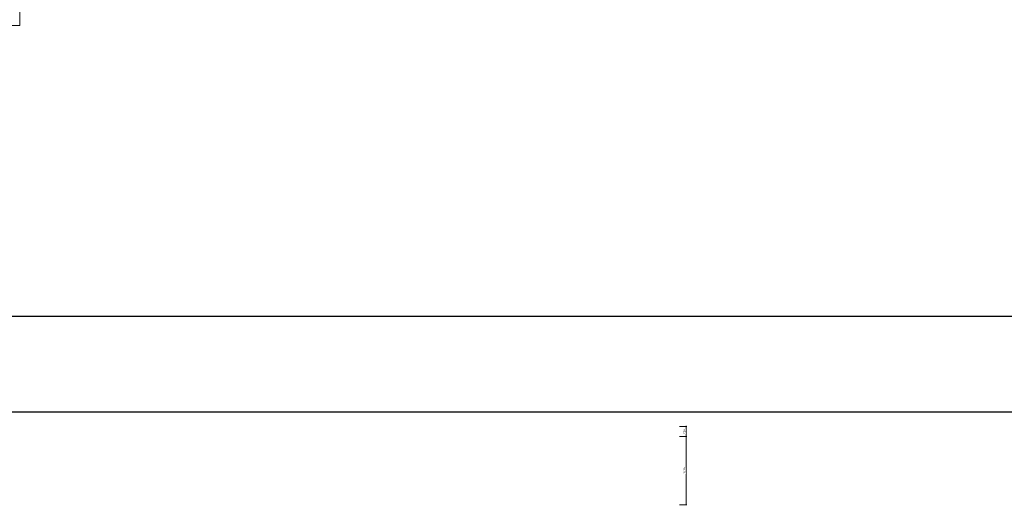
# Model space of a CAD drawing. Header units: millimetres. Extents: x -57449114 to 30620931, y -92609 to 84364.
# Tile 11 of 256: x -129215 to -104547, y -60124 to -47956. Entities that reach past the tile are written whole.
import ezdxf

# ---------------------------------------------------------------- set-up
doc = ezdxf.new("R2010")
doc.units = ezdxf.units.MM
doc.layers.get('0').update_dxf_attribs({"lineweight": 0})
doc.layers.get('Defpoints').update_dxf_attribs({"color": 30})
doc.layers.add('05_АР_Размеры перегородки', color=250, linetype='Continuous', lineweight=0)
doc.styles.add('HVAC_AEP', font='arial.ttf')
doc.styles.get("Standard").update_dxf_attribs({"font": 'arial.ttf'})
doc.styles.add('мой арх ср', font='arial.ttf', dxfattribs={"height": 50})
doc.dimstyles.new('Стандарт арх', dxfattribs={"dimtxt": 30, "dimasz": 20, "dimexe": 15, "dimexo": 5, "dimgap": 10, "dimtad": 1, "dimdec": 0, "dimdsep": 32, "dimtxsty": 'Standard', "dimblk": 'ARCHTICK', "dimcen": 2.5, "dimdle": 15, "dimadec": 0, "dimazin": 0, "dimtfac": 1, "dimtdec": 0, "dimtmove": 1, "dimatfit": 2, "dimldrblk": 'OBLIQUE', "dimfxl": 1, "dimarcsym": 0})

# ---------------------------------------------------------------- blocks, each defined once
blk = doc.blocks.new('*T224')
at = {"color": 0, "linetype": 'ByBlock', "lineweight": -2, "transparency": 16777216}
for p, q in [((0, 0), (8200, 0)), ((0, 0), (0, -6301)), ((8200, 0), (8200, -6301)), ((0, -1501), (8200, -1501)), ((2000, -1501), (2000, -6301)), ((0, -3101), (8200, -3101)), ((0, -4701), (8200, -4701)), ((0, -6301), (8200, -6301))]:
    blk.add_line(p, q, dxfattribs=at)
at = {"color": 0, "lineweight": 15, "transparency": 16777216, "attachment_point": 4, "style": 'HVAC_AEP'}
for s, insert, char_height, width in [('Служебный вход. Наружная дверь^JТИП 4', (100, -751), 290, 8000), ('Дверь наружная, стальная, усиленная, одинарная, 1100мм', (2100, -2301), 250, 6000), ('Дверь наружная, стальная, усиленная, одинарная, 1000мм', (2100, -3901), 250, 6000), ('Дверь наружная, стальная, усиленная, одинарная, 900мм', (2100, -5501), 250, 6000)]:
    blk.add_mtext(s, dxfattribs=dict(at, insert=insert, char_height=char_height, width=width))
blk = doc.blocks.new('_ArchTick')
at = {"color": 0, "linetype": 'ByBlock', "const_width": 0.15}
blk.add_lwpolyline([(-0.5, -0.5), (0.5, 0.5)], dxfattribs=at)
blk = doc.blocks.new('*D1307')
at = {"layer": 'Defpoints', "color": 0, "lineweight": -2, "transparency": 16777216}
for p, q in [((50423, -50572), (50423, -48832)), ((50261, -48847), (50438, -48847)), ((50261, -50557), (50438, -50557))]:
    blk.add_line(p, q, dxfattribs=at)
at = {"layer": 'Defpoints', "color": 0, "transparency": 16777216}
for p in [(50256, -48847), (50423, -48847), (50256, -50557)]:
    blk.add_point(p, dxfattribs=at)
at = {"layer": 'Defpoints', "color": 0, "lineweight": -2, "transparency": 16777216, "xscale": 20, "yscale": 20, "zscale": 20}
for p, rotation in [((50423, -48847), 90), ((50423, -50557), 270)]:
    blk.add_blockref('_ArchTick', p, dxfattribs=dict(at, rotation=rotation))
at = {"layer": 'Defpoints', "color": 0, "lineweight": 0, "transparency": 16777216, "insert": (50388, -49702), "char_height": 50, "attachment_point": 5, "rotation": 90, "style": 'мой арх ср', "bg_fill": 3, "box_fill_scale": 1.1, "bg_fill_color": 256, "bg_fill_true_color": 13158600, "bg_fill_transparency": 0}
blk.add_mtext('1710', dxfattribs=at)
blk = doc.blocks.new('_OBLIQUE')
at = {"color": 0, "linetype": 'ByBlock'}
blk.add_line((-0.5, -0.5), (0.5, 0.5), dxfattribs=at)
blk = doc.blocks.new('*D1308')
at = {"layer": 'Defpoints', "color": 0, "lineweight": -2, "transparency": 16777216}
for p, q in [((50423, -48862), (50423, -48583)), ((50261, -48598), (50438, -48598)), ((50261, -48847), (50438, -48847))]:
    blk.add_line(p, q, dxfattribs=at)
at = {"layer": 'Defpoints', "color": 0, "lineweight": -2, "transparency": 16777216, "xscale": 20, "yscale": 20, "zscale": 20}
for p, rotation in [((50423, -48598), 90), ((50423, -48847), 270)]:
    blk.add_blockref('_ArchTick', p, dxfattribs=dict(at, rotation=rotation))
at = {"layer": 'Defpoints', "color": 0, "lineweight": 0, "transparency": 16777216, "insert": (50388, -48722), "char_height": 50, "attachment_point": 5, "rotation": 90, "style": 'мой арх ср', "bg_fill": 3, "box_fill_scale": 1.1, "bg_fill_color": 256, "bg_fill_true_color": 13158600, "bg_fill_transparency": 0}
blk.add_mtext('250', dxfattribs=at)
at = {"layer": 'Defpoints', "color": 0, "transparency": 16777216}
for p in [(50256, -48598), (50423, -48598), (50256, -48847)]:
    blk.add_point(p, dxfattribs=at)
blk = doc.blocks.new('БАРЬЕР-СТОЛЕШНИЦА_фас')
at = {"layer": 'Defpoints', "lineweight": 0}
dim = blk.add_linear_dim(base=(50286.8, -48483.7), p1=(50119.8, -50193.5), p2=(50119.8, -48483.7), angle=90, dimstyle='Стандарт арх', override={"dimtfill": 1, "dimtfillclr": 7}, dxfattribs=at)
dim.commit()
dim.dimension.update_dxf_attribs({"geometry": '*D1307', "text_midpoint": (50251.3, -49338.6), "insert": (-136.2, 363.4)})
dim = blk.add_linear_dim(base=(50286.8277, -48234.1842), p1=(50119.8242, -48483.7373), p2=(50119.8242, -48234.1842), angle=90, dimstyle='Стандарт арх', override={"dimtfill": 1}, dxfattribs=at)
dim.commit()
dim.dimension.update_dxf_attribs({"geometry": '*D1308', "text_midpoint": (50251.299, -48358.9607), "insert": (-136.2284, 363.4281)})

msp = doc.modelspace()

# ---------------------------------------------------------------- linework, layer by layer
at = {"layer": 'Defpoints', "color": 1}
msp.add_lwpolyline([(-158394.8, -24951.8), (39622.9, -24951.8), (39622.9, -57789.5), (-158394.8, -57789.5)], close=True, dxfattribs=at)
at = {"layer": 'Defpoints'}
msp.add_lwpolyline([(39622.9, -55394.4), (-153407.1, -55394.4)], dxfattribs=at)

# ---------------------------------------------------------------- block references
msp.add_blockref('*T224', (-137414.5, -41797.5))
at = {"layer": '05_АР_Размеры перегородки', "color": 0, "xscale": -1}
msp.add_blockref('БАРЬЕР-СТОЛЕШНИЦА_фас', (162805.8, -9915.7), dxfattribs=at)

doc.saveas('drawing.dxf')
